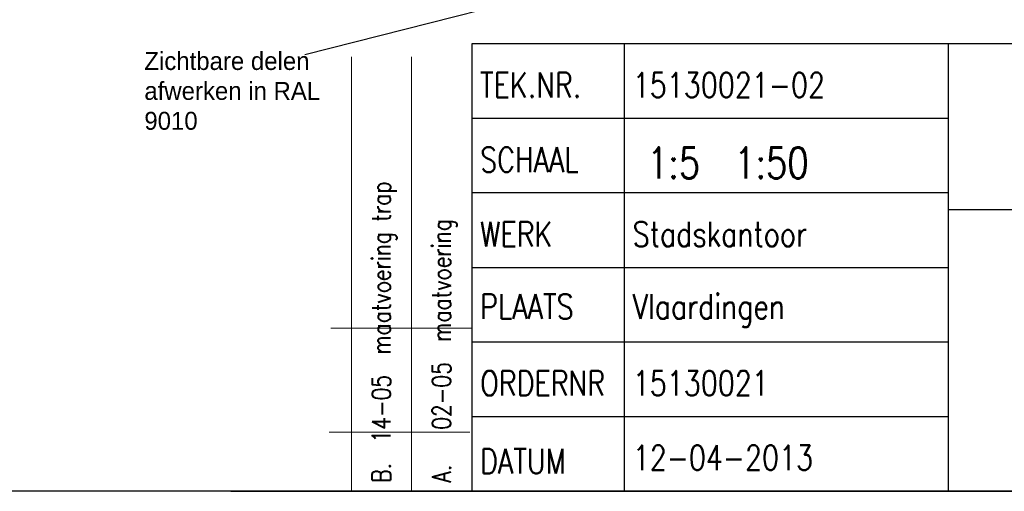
# Model space of a CAD drawing. Extents: x 50445 to 145605, y -10968 to 41989.
# Tile 62 of 256: x 58989 to 63110, y 20583 to 22555. Entities that reach past the tile are written whole.
import ezdxf

# ---------------------------------------------------------------- set-up
doc = ezdxf.new("R2010")
doc.units = 0
doc.header["$LTSCALE"] = 414.30304
doc.header["$MEASUREMENT"] = 0
doc.layers.get('0').update_dxf_attribs({"linetype": 'CONTINUOUS'})
doc.layers.add('LIJN18', color=30, linetype='CONTINUOUS', lineweight=18)
doc.layers.add('LIJN25', color=92, linetype='CONTINUOUS', lineweight=18)
doc.styles.add('ROMANS', font='romans', dxfattribs={"width": 0.8})

msp = doc.modelspace()

# ---------------------------------------------------------------- linework, layer by layer
for p, q in [((65294.8, 22453.7), (60880.7, 22453.7)), ((60880.7, 22453.7), (60880.7, 20584.4)), ((61519.6, 20584.4), (61519.6, 22453.7)), ((62876.4, 20584.4), (62876.4, 22453.7)), ((62876.4, 22142.1), (60880.7, 22142.1)), ((62876.4, 21830.3), (60880.7, 21830.3)), ((62876.4, 21761.7), (65294.8, 21761.7)), ((60880.7, 21519), (62876.4, 21519)), ((60880.7, 21207.5), (62876.4, 21207.5)), ((60880.7, 20895.9), (62876.4, 20895.9)), ((59872.1, 20584.4), (65294.8, 20584.4))]:
    msp.add_line(p, q)
msp.add_lwpolyline([(50444.8, 20584.4), (50444.8, 30859.5), (65294.8, 30859.5), (65294.8, 20584.4)], close=True)
at = {"layer": 'LIJN18', "linetype": 'ByBlock', "lineweight": -2}
msp.add_lwpolyline([(61548.8, 22754.2), (60181.6, 22407.6)], dxfattribs=at)
at = {"layer": 'LIJN18'}
msp.add_lwpolyline([(65294.8, 20584.4), (62876.4, 20584.4), (62876.4, 21761.7), (65294.8, 21761.7)], close=True, dxfattribs=at)
at = {"layer": 'LIJN25'}
for p, q in [((60377, 22399.5), (60377, 20583.2)), ((60628.9, 22399.5), (60628.9, 20583.2)), ((60880.7, 21264.6), (60291.6, 21264.6)), ((60872.8, 20829.7), (60283.7, 20829.7))]:
    msp.add_line(p, q, dxfattribs=at)

# ---------------------------------------------------------------- texts
at = {"style": 'ROMANS', "width": 0.8}
for s, height, p in [('TEK.NR.', 103.85, (60915.9, 22229.5)), ('15130021-02', 103.851, (61554.7, 22229.5)), ('SCHAAL', 103.85, (60915.9, 21918)), ('1:5  1:50', 129.81, (61614.3, 21891.3)), ('WERK', 103.85, (60915.9, 21606.4)), ('Stadskantoor', 103.851, (61554.7, 21606.4)), ('PLAATS', 103.85, (60915.9, 21303.6)), ('Vlaardingen', 103.851, (61554.7, 21303.6)), ('ORDERNR', 103.85, (60915.9, 20983.1)), ('15130021', 103.85, (61554.7, 20983.1)), ('12-04-2013', 103.85, (61554.7, 20671.6)), ('DATUM', 103.85, (60915.9, 20656.9))]:
    msp.add_text(s, height=height, dxfattribs=at).set_placement(p)
at = {"layer": 'LIJN18', "style": 'ROMANS', "width": 0.8}
for s, p in [('B.  14-05  maatvoering trap', (60541.3, 20618.6)), ('A.   02-05  maatvoering', (60793.1, 20619.7))]:
    msp.add_text(s, height=77.888, rotation=90, dxfattribs=at).set_placement(p)
at = {"layer": 'LIJN18', "linetype": 'Continuous', "lineweight": 0, "insert": (59510.4, 22419.6), "char_height": 75, "width": 921.947, "attachment_point": 1}
msp.add_mtext('Zichtbare delen afwerken in RAL 9010', dxfattribs=at)

doc.saveas('drawing.dxf')
